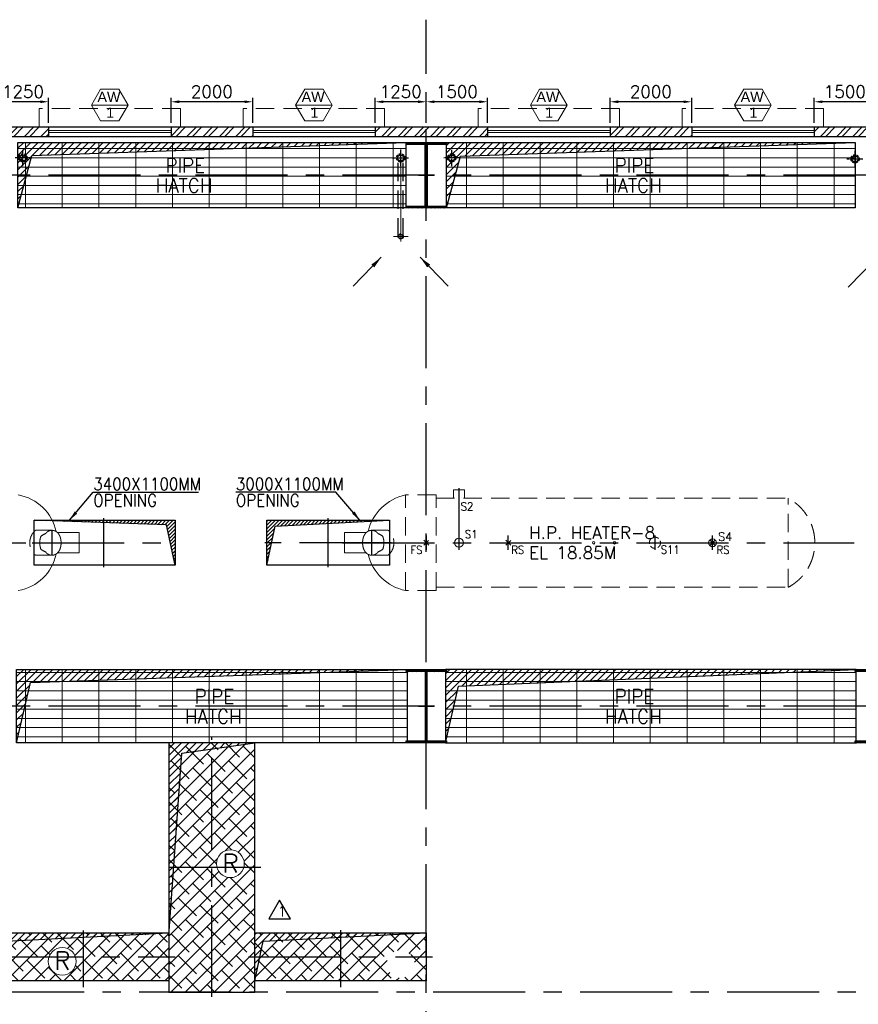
# Model space of a CAD drawing. Header units: inches. Extents: x 306235 to 1392759, y -66369 to 421098.
# Tile 21 of 91: x 394536 to 415072, y -27079 to -2971. Entities that reach past the tile are written whole.
import ezdxf
from ezdxf.enums import TextEntityAlignment as Align

# ---------------------------------------------------------------- set-up
doc = ezdxf.new("R2010")
doc.units = ezdxf.units.IN
doc.header["$LTSCALE"] = 1800
doc.header["$MEASUREMENT"] = 0
for name, pattern in [('1 NORTH ELEVATION$0$NORTH ELEVATION$0$HIDDEN', [0.375, 0.25, -0.125]), ('CENTER', [2, 1.25, -0.25, 0.25, -0.25]), ('CENTER2', [1.125, 0.75, -0.125, 0.125, -0.125]), ('DASHED', [0.75, 0.5, -0.25]), ('HIDDEN', [0.375, 0.25, -0.125]), ('HIDDEN2', [0.1875, 0.125, -0.0625])]:
    doc.linetypes.add(name, pattern=pattern)
doc.layers.get('0').update_dxf_attribs({"color": 253, "lineweight": 9})
for name, color, linetype, lineweight in [('2CON', 1, 'Continuous', 13), ('7', 8, 'CENTER', 13), ('A-CHEQUERED PLATE HATCH', 252, 'Continuous', 9), ('A-REMOVABLE GRATING', 252, 'Continuous', 9), ('A-WIN TAG', 3, 'Continuous', 13), ('A-WIN TAG TEXT', 3, 'Continuous', 13), ('DRAIN', 251, 'DASHED', 25), ('EQUIP', 8, 'HIDDEN', 9), ('LEADER', 4, 'Continuous', 15), ('SUNSHADE', 2, '1 NORTH ELEVATION$0$NORTH ELEVATION$0$HIDDEN', 13), ('TAG', 4, 'Continuous', 15), ('WALL HATCH', 251, 'Continuous', 13), ('WINDOW', 3, 'Continuous', 13)]:
    doc.layers.add(name, color=color, linetype=linetype, lineweight=lineweight)
for name, color, linetype in [('AUX COL', 1, 'Continuous'), ('CEN', 2, 'CENTER'), ('COL', 1, 'Continuous'), ('DIM', 4, 'Continuous'), ('GRID', 251, 'CENTER'), ('OPENING', 40, 'Continuous'), ('RAIN WATER', 6, 'Continuous'), ('REV1', 3, 'Continuous'), ('TEXT', 3, 'Continuous'), ('WALL', 6, 'Continuous')]:
    doc.layers.add(name, color=color, linetype=linetype)
doc.styles.add('COMPLEX', font='complex')
doc.styles.add('ROAMNS', font='ROMANS.shx')
doc.styles.add('ROMANS', font='romans.shx')
doc.styles.get("Standard").update_dxf_attribs({"font": 'arial.ttf'})
doc.dimstyles.new('DIM INT 1', dxfattribs={"dimtxt": 300, "dimasz": 200, "dimexe": 100, "dimexo": 100, "dimgap": 100, "dimtad": 1, "dimdec": 0, "dimzin": 13, "dimdsep": 46, "dimlunit": 5, "dimtxsty": 'ROAMNS', "dimblk1": 'CLOSEDBLANK', "dimcen": 0.09, "dimclrd": 9, "dimclre": 9, "dimclrt": 4, "dimadec": 0, "dimazin": 0, "dimtfac": 1, "dimtdec": 0, "dimtix": 1, "dimtmove": 2, "dimatfit": 3, "dimfxl": 1, "dimtolj": 1, "dimtzin": 13, "dimarcsym": 0})
doc.dimstyles.get("Standard").update_dxf_attribs({"dimtxt": 0.18, "dimasz": 0.18, "dimexe": 0.18, "dimexo": 0.0625, "dimgap": 0.09, "dimtad": 0, "dimtih": 1, "dimtoh": 1, "dimdec": 4, "dimzin": 0, "dimdsep": 46, "dimtxsty": 'Standard', "dimcen": 0.09, "dimadec": 0, "dimazin": 0, "dimtfac": 1, "dimtdec": 4, "dimtofl": 0, "dimtmove": 0, "dimatfit": 3, "dimfxl": 1, "dimtolj": 1, "dimtzin": 0, "dimarcsym": 0})
doc.dimstyles.new('STANDARD1', dxfattribs={"dimtxt": 300, "dimasz": 250, "dimexe": 0, "dimexo": 0, "dimgap": 80, "dimtad": 1, "dimdec": 0, "dimzin": 0, "dimdsep": 46, "dimtxsty": 'ROMANS', "dimcen": 0, "dimclrd": 4, "dimclre": 4, "dimclrt": 7, "dimadec": 0, "dimazin": 0, "dimtfac": 0.09, "dimtdec": 0, "dimtix": 1, "dimtofl": 0, "dimtmove": 0, "dimatfit": 3, "dimfxl": 1, "dimtolj": 1, "dimtzin": 0, "dimarcsym": 0})
pattern_1 = [(45, (-87722.11, -144504), (-88.388348, 88.388348), [])]
pattern_2 = [(0, (-87722.1, -144504), (0, 225), []), (90, (-87722.1, -144504), (-900, 6e-14), [])]
pattern_3 = [(225, (-210222.1, -145854), (176.7767, -176.7767), []), (315, (-210222.1, -145854), (530.33009, -176.7767), [625, -375])]
pattern_4 = [(45, (-210222.11, -145854), (-88.388348, 88.388348), [])]

# ---------------------------------------------------------------- blocks, each defined once
blk = doc.blocks.new('B-ROW COLUMN')
at = {"layer": 'COL'}
h = blk.add_hatch(dxfattribs=at)
h.set_pattern_fill('ANSI31', color=256, scale=200, style=0)
h.set_pattern_definition([(45, (155648.048, 63141.767), (-17.67767, 17.67767), [])])
h.paths.add_polyline_path([(171095, 85178), (172085, 85178), (172085, 85128), (171095, 85128)])
h.paths.add_polyline_path([(171574, 86878), (171606, 86878), (171606, 85178), (171574, 85178)])
h.paths.add_polyline_path([(171095, 86928), (172085, 86928), (172085, 86878), (171095, 86878)])
blk.add_line((171590, 85128), (171590, 86928))
at = {"layer": 'CEN'}
for p, q in [((171590, 85128), (171590, 86928)), ((171399, 86028), (171782, 86028))]:
    blk.add_line(p, q, dxfattribs=at)
at = {"layer": 'COL'}
for points in [[(171095, 86928), (172085, 86928), (172085, 86878), (171095, 86878)], [(171574, 86878), (171606, 86878), (171606, 85178), (171574, 85178)], [(171095, 85178), (172085, 85178), (172085, 85128), (171095, 85128)]]:
    blk.add_lwpolyline(points, close=True, dxfattribs=at)
blk = doc.blocks.new('AUX COLUMNS')
at = {"layer": 'GRID'}
blk.add_line((-134715, 68915), (-163538, 68915), dxfattribs=at)
blk = doc.blocks.new('*D547')
at = {"layer": 'Defpoints', "color": 0, "transparency": 16777216}
for p in [(413992, -4981), (413992, -5599), (415492, -5599)]:
    blk.add_point(p, dxfattribs=at)
at = {"layer": 'DIM', "color": 9, "lineweight": -2, "transparency": 16777216}
for p, q in [((413992, -5499), (413992, -4881)), ((415292, -4981), (414192, -4981)), ((415492, -5499), (415492, -4881))]:
    blk.add_line(p, q, dxfattribs=at)
at = {"layer": 'DIM', "color": 9, "transparency": 16777216}
for points in [[(414192, -4948), (414192, -5014), (413992, -4981)], [(415292, -4948), (415292, -5014), (415492, -4981)]]:
    blk.add_solid(points, dxfattribs=at)
at = {"layer": 'DIM', "color": 4, "transparency": 16777216, "insert": (414742, -4731), "char_height": 300, "attachment_point": 5, "style": 'ROAMNS'}
blk.add_mtext('\\A1;1500', dxfattribs=at)
blk = doc.blocks.new('_ClosedBlank')
at = {"color": 0, "linetype": 'ByBlock', "lineweight": -2}
for p, q in [((-1, 0.17), (0, 0)), ((-1, 0.17), (-1, -0.17)), ((0, 0), (-1, -0.17))]:
    blk.add_line(p, q, dxfattribs=at)
blk = doc.blocks.new('*D548')
at = {"layer": 'Defpoints', "color": 0, "transparency": 16777216}
for p in [(404492, -4981), (404492, -5599), (405992, -5599)]:
    blk.add_point(p, dxfattribs=at)
at = {"layer": 'DIM', "color": 9, "lineweight": -2, "transparency": 16777216}
for p, q in [((404492, -5499), (404492, -4881)), ((405792, -4981), (404692, -4981)), ((405992, -5499), (405992, -4881))]:
    blk.add_line(p, q, dxfattribs=at)
at = {"layer": 'DIM', "color": 9, "transparency": 16777216}
for points in [[(404692, -4948), (404692, -5014), (404492, -4981)], [(405792, -4948), (405792, -5014), (405992, -4981)]]:
    blk.add_solid(points, dxfattribs=at)
at = {"layer": 'DIM', "color": 4, "transparency": 16777216, "insert": (405242, -4731), "char_height": 300, "attachment_point": 5, "style": 'ROAMNS'}
blk.add_mtext('\\A1;1500', dxfattribs=at)
blk = doc.blocks.new('*D556')
at = {"layer": 'Defpoints', "color": 0, "transparency": 16777216}
for p in [(408992, -4981), (408992, -5599), (410992, -5599)]:
    blk.add_point(p, dxfattribs=at)
at = {"layer": 'DIM', "color": 9, "lineweight": -2, "transparency": 16777216}
for p, q in [((408992, -5499), (408992, -4881)), ((410792, -4981), (409192, -4981)), ((410992, -5499), (410992, -4881))]:
    blk.add_line(p, q, dxfattribs=at)
at = {"layer": 'DIM', "color": 9, "transparency": 16777216}
for points in [[(409192, -4948), (409192, -5014), (408992, -4981)], [(410792, -4948), (410792, -5014), (410992, -4981)]]:
    blk.add_solid(points, dxfattribs=at)
at = {"layer": 'DIM', "color": 4, "transparency": 16777216, "insert": (409992, -4731), "char_height": 300, "attachment_point": 5, "style": 'ROAMNS'}
blk.add_mtext('\\A1;2000', dxfattribs=at)
blk = doc.blocks.new('*D549')
at = {"layer": 'Defpoints', "color": 0, "transparency": 16777216}
for p in [(403242, -4981), (403242, -5599), (404492, -5599)]:
    blk.add_point(p, dxfattribs=at)
at = {"layer": 'DIM', "color": 9, "lineweight": -2, "transparency": 16777216}
for p, q in [((403242, -5499), (403242, -4881)), ((404292, -4981), (403442, -4981)), ((404492, -5499), (404492, -4881))]:
    blk.add_line(p, q, dxfattribs=at)
at = {"layer": 'DIM', "color": 9, "transparency": 16777216}
for points in [[(403442, -4948), (403442, -5014), (403242, -4981)], [(404292, -4948), (404292, -5014), (404492, -4981)]]:
    blk.add_solid(points, dxfattribs=at)
at = {"layer": 'DIM', "color": 4, "transparency": 16777216, "insert": (403867, -4731), "char_height": 300, "attachment_point": 5, "style": 'ROAMNS'}
blk.add_mtext('\\A1;1250', dxfattribs=at)
blk = doc.blocks.new('*D550')
at = {"layer": 'Defpoints', "color": 0, "transparency": 16777216}
for p in [(393992, -4981), (393992, -5599), (395242, -5599)]:
    blk.add_point(p, dxfattribs=at)
at = {"layer": 'DIM', "color": 9, "lineweight": -2, "transparency": 16777216}
for p, q in [((393992, -5499), (393992, -4881)), ((395042, -4981), (394192, -4981)), ((395242, -5499), (395242, -4881))]:
    blk.add_line(p, q, dxfattribs=at)
at = {"layer": 'DIM', "color": 9, "transparency": 16777216}
for points in [[(394192, -4948), (394192, -5014), (393992, -4981)], [(395042, -4948), (395042, -5014), (395242, -4981)]]:
    blk.add_solid(points, dxfattribs=at)
at = {"layer": 'DIM', "color": 4, "transparency": 16777216, "insert": (394617, -4731), "char_height": 300, "attachment_point": 5, "style": 'ROAMNS'}
blk.add_mtext('\\A1;1250', dxfattribs=at)
blk = doc.blocks.new('*D554')
at = {"layer": 'Defpoints', "color": 0, "transparency": 16777216}
for p in [(398242, -4981), (398242, -5599), (400242, -5599)]:
    blk.add_point(p, dxfattribs=at)
at = {"layer": 'DIM', "color": 9, "lineweight": -2, "transparency": 16777216}
for p, q in [((398242, -5499), (398242, -4881)), ((400042, -4981), (398442, -4981)), ((400242, -5499), (400242, -4881))]:
    blk.add_line(p, q, dxfattribs=at)
at = {"layer": 'DIM', "color": 9, "transparency": 16777216}
for points in [[(398442, -4948), (398442, -5014), (398242, -4981)], [(400042, -4948), (400042, -5014), (400242, -4981)]]:
    blk.add_solid(points, dxfattribs=at)
at = {"layer": 'DIM', "color": 4, "transparency": 16777216, "insert": (399242, -4731), "char_height": 300, "attachment_point": 5, "style": 'ROAMNS'}
blk.add_mtext('\\A1;2000', dxfattribs=at)
blk = doc.blocks.new('RWDP')
at = {"layer": 'RAIN WATER', "linetype": 'CENTER2', "ltscale": 0.05}
for p, q in [((500, -400), (500, -800)), ((700, -600), (300, -600))]:
    blk.add_line(p, q, dxfattribs=at)
at = {"layer": 'RAIN WATER', "linetype": 'HIDDEN2', "ltscale": 0.25}
blk.add_circle((500, -600), 100, dxfattribs=at)
at = {"layer": 'RAIN WATER', "ltscale": 0.25}
blk.add_circle((500, -600), 75, dxfattribs=at)

msp = doc.modelspace()

# ---------------------------------------------------------------- hatches: boundary and pattern name
at = {"layer": 'A-CHEQUERED PLATE HATCH', "linetype": 'Continuous'}
h = msp.add_hatch(dxfattribs=at)
h.set_pattern_fill('ANSI38', color=256, scale=2000, angle=180, style=0)
h.set_pattern_definition([(225, (-210222.1, -144504), (176.7767, -176.7767), []), (315, (-210222.1, -144504), (530.33009, -176.7767), [625, -375])])
edge = h.paths.add_edge_path(flags=16)
edge.add_arc((399696.6, -23637.5), 339.7, 0, 360)
h.paths.add_polyline_path([(398191.6, -26778.7), (400291.6, -26778.7), (400291.6, -20678.7), (398191.6, -20678.7)])
h = msp.add_hatch(dxfattribs=at)
h.set_pattern_fill('ANSI38', color=256, scale=2000, angle=180, style=0)
h.set_pattern_definition(pattern_3)
edge = h.paths.add_edge_path()
edge.add_arc((395577.5, -26026.6), 339.7, 0, 360)
h.paths.add_polyline_path([(398191.6, -26505.7), (393991.6, -26505.7), (393991.6, -25325.7), (398191.6, -25325.7)])
h = msp.add_hatch(dxfattribs=at)
h.set_pattern_fill('ANSI38', color=256, scale=2000, angle=180, style=0)
h.set_pattern_definition(pattern_3)
edge = h.paths.add_edge_path()
edge.add_arc((403866.2, -26091.2), 339.7, 0, 360)
h.paths.add_polyline_path([(404491.6, -26505.7), (400291.6, -26505.7), (400291.6, -25325.7), (404491.6, -25325.7)])
at = {"layer": 'A-REMOVABLE GRATING'}
h = msp.add_hatch(dxfattribs=at)
h.set_pattern_fill('GRATE', color=256, scale=7200, style=0)
h.set_pattern_definition(pattern_2)
h.paths.add_polyline_path([(394491.6, -5978.7), (403991.6, -5978.7), (403991.6, -7578.7), (394491.6, -7578.7)])
h.paths.add_polyline_path([(397841.3, -7293.2), (399435.9, -7293.2), (399435.9, -6768.2), (397841.3, -6768.2)], flags=24)
h.paths.add_polyline_path([(398182.6, -6801.5), (399340.4, -6801.5), (399340.4, -6276.5), (398182.6, -6276.5)], flags=24)
h = msp.add_hatch(dxfattribs=at)
h.set_pattern_fill('GRATE', color=256, scale=7200, style=0)
h.set_pattern_definition(pattern_2)
h.paths.add_polyline_path([(404991.6, -5978.7), (414991.6, -5978.7), (414991.6, -7578.7), (404991.6, -7578.7)])
h.paths.add_polyline_path([(408841.3, -7293.2), (410435.9, -7293.2), (410435.9, -6768.2), (408841.3, -6768.2)], flags=24)
h.paths.add_polyline_path([(409182.6, -6801.5), (410340.4, -6801.5), (410340.4, -6276.5), (409182.6, -6276.5)], flags=24)
h = msp.add_hatch(dxfattribs=at)
h.set_pattern_fill('GRATE', color=256, scale=7200, style=0)
h.set_pattern_definition(pattern_2)
h.paths.add_polyline_path([(361461.6, -20678.7), (371521.6, -20678.7), (371521.6, -18878.7), (361461.6, -18878.7)])
h.paths.add_polyline_path([(372461.6, -20678.7), (382521.6, -20678.7), (382521.6, -18878.7), (372461.6, -18878.7)])
h.paths.add_polyline_path([(383461.6, -20678.7), (393521.6, -20678.7), (393521.6, -18878.7), (383461.6, -18878.7)])
h.paths.add_polyline_path([(394461.6, -18878.7), (404021.6, -18878.7), (404021.6, -20678.7), (394461.6, -20678.7)])
h.paths.add_polyline_path([(404961.6, -20678.7), (415021.6, -20678.7), (415021.6, -18878.7), (404961.6, -18878.7)])
h.paths.add_polyline_path([(415941.6, -18228.7), (417941.6, -18228.7), (417941.6, -20578.7), (415941.6, -20578.7)])
h.paths.add_polyline_path([(365682.6, -19801.5), (366840.4, -19801.5), (366840.4, -19276.5), (365682.6, -19276.5)], flags=24)
h.paths.add_polyline_path([(365341.3, -20293.2), (366935.9, -20293.2), (366935.9, -19768.2), (365341.3, -19768.2)], flags=24)
h.paths.add_polyline_path([(376341.3, -20293.2), (377935.9, -20293.2), (377935.9, -19768.2), (376341.3, -19768.2)], flags=24)
h.paths.add_polyline_path([(376682.6, -19801.5), (377840.4, -19801.5), (377840.4, -19276.5), (376682.6, -19276.5)], flags=24)
h.paths.add_polyline_path([(387341.3, -20293.2), (388935.9, -20293.2), (388935.9, -19768.2), (387341.3, -19768.2)], flags=24)
h.paths.add_polyline_path([(387682.6, -19801.5), (388840.4, -19801.5), (388840.4, -19276.5), (387682.6, -19276.5)], flags=24)
h.paths.add_polyline_path([(398556.1, -20293.2), (400150.7, -20293.2), (400150.7, -19768.2), (398556.1, -19768.2)], flags=24)
h.paths.add_polyline_path([(398897.4, -19801.5), (400055.2, -19801.5), (400055.2, -19276.5), (398897.4, -19276.5)], flags=24)
h.paths.add_polyline_path([(409182.6, -19801.5), (410340.4, -19801.5), (410340.4, -19276.5), (409182.6, -19276.5)], flags=24)
h.paths.add_polyline_path([(408841.3, -20293.2), (410435.9, -20293.2), (410435.9, -19768.2), (408841.3, -19768.2)], flags=24)
at = {"layer": 'COL'}
h = msp.add_hatch(dxfattribs=at)
h.set_pattern_fill('ANSI31', color=256, scale=200, style=0)
h.set_pattern_definition([(45, (325720.25, -126850.383), (-17.6776695, 17.6776695), [])])
h.paths.add_polyline_path([(404986.6, -5978.7), (403996.6, -5978.7), (403996.6, -6023.7), (404986.6, -6023.7)])
h.paths.add_polyline_path([(404514.1, -6023.7), (404469.1, -6023.7), (404469.1, -7533.7), (404514.1, -7533.7)])
h.paths.add_polyline_path([(404986.6, -7533.7), (403996.6, -7533.7), (403996.6, -7578.7), (404986.6, -7578.7)])
at = {"layer": 'OPENING'}
h = msp.add_hatch(dxfattribs=at)
h.set_pattern_fill('ANSI31', color=8, scale=1000, style=0)
h.set_pattern_definition(pattern_1)
h.paths.add_polyline_path([(403991.6, -5978.7), (394491.6, -5978.7), (394491.6, -6778.7), (394706, -6778.7), (394834.6, -6298.5)])
h.paths.add_polyline_path([(394706, -6778.7), (394491.6, -6778.7), (394491.6, -7578.7)])
h = msp.add_hatch(dxfattribs=at)
h.set_pattern_fill('ANSI31', color=8, scale=1000, style=0)
h.set_pattern_definition(pattern_1)
h.paths.add_polyline_path([(414991.6, -5978.7), (404991.6, -5978.7), (404991.6, -6778.7), (405206, -6778.7), (405329.9, -6316.1)])
h.paths.add_polyline_path([(405206, -6778.7), (404991.6, -6778.7), (404991.6, -7578.7)])
h = msp.add_hatch(dxfattribs=at)
h.set_pattern_fill('ANSI31', color=8, scale=500, style=0)
h.set_pattern_definition([(45, (396591.596, -15778.69), (-44.1942, 44.1942), [])])
h.paths.add_polyline_path([(398341.6, -15228.7), (396591.6, -15228.7), (396591.6, -15288.1), (398131.8, -15341.8), (398341.6, -16328.7)])
h.paths.add_polyline_path([(396591.6, -15228.7), (394891.6, -15228.7), (396591.6, -15288.1)])
h = msp.add_hatch(dxfattribs=at)
h.set_pattern_fill('ANSI31', color=8, scale=500, style=0)
h.set_pattern_definition([(45, (-200653.18, -113753.185), (-44.194174, 44.194174), [])])
h.paths.add_polyline_path([(403099.8, -15254.5, -0.0060303), (403112.7, -15228.7), (402091.6, -15228.7), (402091.6, -15307.3)])
h.paths.add_polyline_path([(403591.6, -15228.7), (403112.7, -15228.7, 0.0060303), (403099.8, -15254.5)])
h.paths.add_polyline_path([(402091.6, -15228.7), (400591.6, -15228.7), (400591.6, -15778.7), (400708.5, -15778.7), (400794.2, -15375.3), (402091.6, -15307.3)])
h.paths.add_polyline_path([(400708.5, -15778.7), (400591.6, -15778.7), (400591.6, -16328.7)])
h = msp.add_hatch(dxfattribs=at)
h.set_pattern_fill('ANSI31', color=8, scale=1000, style=0)
h.set_pattern_definition(pattern_1)
h.paths.add_polyline_path([(404021.6, -18878.7), (394461.6, -18878.7), (394461.6, -19678.7), (394691.6, -19682.3), (394802.8, -19200.6)])
h.paths.add_polyline_path([(394691.6, -19682.3), (394461.6, -19678.7), (394461.6, -20678.7)])
h = msp.add_hatch(dxfattribs=at)
h.set_pattern_fill('ANSI31', color=8, scale=1000, style=0)
h.set_pattern_definition(pattern_1)
h.paths.add_polyline_path([(415021.6, -18878.7), (404961.6, -18878.7), (404961.6, -19778.7), (405171.9, -19778.7), (405285.3, -19293.4)])
h.paths.add_polyline_path([(405171.9, -19778.7), (404961.6, -19778.7), (404961.6, -20678.7)])
h = msp.add_hatch(dxfattribs=at)
h.set_pattern_fill('ANSI31', color=8, scale=1000, style=0)
h.set_pattern_definition([(45, (-210222.11, -144504), (-88.388348, 88.388348), [])])
h.paths.add_polyline_path([(399241.6, -20678.7), (398191.6, -20678.7), (398191.6, -25405.7), (398504.6, -20929.8), (399241.6, -20826.3)])
h.paths.add_polyline_path([(400291.6, -20678.7), (399241.6, -20678.7), (399241.6, -20826.3)])
h = msp.add_hatch(dxfattribs=at)
h.set_pattern_fill('ANSI31', color=8, scale=1000, style=0)
h.set_pattern_definition(pattern_4)
h.paths.add_polyline_path([(398191.6, -25325.7), (396091.6, -25325.7), (396091.6, -25435.7)])
h.paths.add_polyline_path([(396091.6, -25325.7), (393991.6, -25325.7), (393991.6, -25915.7), (394117, -25915.7), (394197.9, -25535), (396091.6, -25435.7)])
h.paths.add_polyline_path([(394117, -25915.7), (393991.6, -25915.7), (393991.6, -26505.7)])
h = msp.add_hatch(dxfattribs=at)
h.set_pattern_fill('ANSI31', color=8, scale=1000, style=0)
h.set_pattern_definition(pattern_4)
h.paths.add_polyline_path([(404491.6, -25325.7), (402391.6, -25325.7), (402391.6, -25435.7)])
h.paths.add_polyline_path([(402391.6, -25325.7), (400291.6, -25325.7), (400291.6, -25915.7), (400417, -25915.7), (400497.9, -25535), (402391.6, -25435.7)])
h.paths.add_polyline_path([(400417, -25915.7), (400291.6, -25915.7), (400291.6, -26505.7)])
at = {"layer": 'WALL HATCH'}
h = msp.add_hatch(dxfattribs=at)
h.set_pattern_fill('ANSI32', color=256, scale=750, style=0)
h.set_pattern_definition([(45, (-125722.24, -188915.74), (-198.87378, 198.87378), []), (45, (-125589.66, -188915.74), (-198.87378, 198.87378), [])])
h.paths.add_polyline_path([(353991.6, -5598.7), (353991.6, -5828.7), (376991.6, -5828.7), (376991.6, -5598.7)])
h.paths.add_polyline_path([(337241.6, -5598.7), (337241.6, -5828.7), (339741.6, -5828.8), (339741.6, -5598.8)])
h.paths.add_polyline_path([(332241.6, -5598.7), (332241.6, -5828.7), (334241.6, -5828.7), (334241.6, -5598.7)])
h.paths.add_polyline_path([(347741.6, -5598.7), (347741.6, -5828.7), (353991.6, -5828.7), (353991.6, -5598.7)])
h.paths.add_polyline_path([(344741.6, -5828.7), (344741.6, -5598.7), (342741.6, -5598.7), (342741.6, -5828.7)])
h.paths.add_polyline_path([(441341.6, -5598.7), (441341.6, -5828.7), (441681.6, -5828.7), (441681.6, -5598.7)])
h.paths.add_polyline_path([(384491.6, -5828.7), (384491.6, -5598.7), (378191.6, -5598.7), (378191.6, -5828.7)])
h.paths.add_polyline_path([(389491.6, -5828.7), (389491.6, -5598.7), (387491.6, -5598.7), (387491.6, -5828.7)])
h.paths.add_polyline_path([(395241.6, -5828.7), (395241.6, -5598.7), (392491.6, -5598.7), (392491.6, -5828.7)])
h.paths.add_polyline_path([(400241.6, -5828.7), (400241.6, -5598.7), (398241.6, -5598.7), (398241.6, -5828.7)])
h.paths.add_polyline_path([(405991.6, -5828.7), (405991.6, -5598.7), (403241.6, -5598.7), (403241.6, -5828.7)])
h.paths.add_polyline_path([(410991.6, -5828.7), (410991.6, -5598.7), (408991.6, -5598.7), (408991.6, -5828.7)])
h.paths.add_polyline_path([(419741.6, -5598.7), (419741.6, -5828.7), (424291.6, -5828.7), (424291.6, -5598.7)])
h.paths.add_polyline_path([(416741.6, -5828.7), (416741.6, -5598.7), (413991.6, -5598.7), (413991.6, -5828.7)])
h.paths.add_polyline_path([(436191.6, -5598.7), (436191.6, -5828.7), (440741.6, -5828.7), (440741.6, -5598.7)])
h.paths.add_polyline_path([(435311.8, -5598.7), (435311.8, -5828.7), (436191.6, -5828.7), (436191.6, -5598.7)])
h.paths.add_polyline_path([(434711.8, -5828.7), (434711.8, -5598.7), (425491.6, -5598.7), (425491.6, -5828.7)])
h.paths.add_polyline_path([(326741.6, -5598.7), (326741.6, -5828.7), (329241.6, -5828.7), (329241.6, -5598.7)])
h.paths.add_polyline_path([(323741.6, -5828.7), (323741.6, -5598.7), (322381.6, -5598.7), (322381.6, -5828.7)])

# ---------------------------------------------------------------- linework, layer by layer
at = {"layer": '2CON'}
for p, q in [((397191.6, -5060.6), (396291.6, -5060.6)), ((402191.6, -5060.6), (401291.6, -5060.6)), ((407941.6, -5060.6), (407041.6, -5060.6)), ((412941.6, -5060.6), (412041.6, -5060.6))]:
    msp.add_line(p, q, dxfattribs=at)
at = {"layer": '7'}
msp.add_line((403866.6, -6153.7), (403866.6, -8414.3), dxfattribs=at)
at = {"layer": '7', "ltscale": 0.5}
msp.add_line((403689.8, -8278.7), (404046.7, -8278.7), dxfattribs=at)
at = {"layer": 'A-WIN TAG'}
for points in [[(396516.6, -4670.9), (396291.6, -5060.6), (396516.6, -5450.4), (396966.6, -5450.4), (397191.6, -5060.6), (396966.6, -4670.9)], [(401516.6, -4670.9), (401291.6, -5060.6), (401516.6, -5450.4), (401966.6, -5450.4), (402191.6, -5060.6), (401966.6, -4670.9)], [(407266.6, -4670.9), (407041.6, -5060.6), (407266.6, -5450.4), (407716.6, -5450.4), (407941.6, -5060.6), (407716.6, -4670.9)], [(412266.6, -4670.9), (412041.6, -5060.6), (412266.6, -5450.4), (412716.6, -5450.4), (412941.6, -5060.6), (412716.6, -4670.9)]]:
    msp.add_lwpolyline(points, close=True, dxfattribs=at)
at = {"layer": 'CEN'}
for p, q in [((404491.6, -7578.7), (404491.6, -5978.7)), ((404300, -6778.7), (404683.2, -6778.7)), ((396591.6, -15178.7), (396591.6, -16378.7)), ((402091.6, -16378.7), (402091.6, -15178.7)), ((403156.6, -16083.7), (403156.6, -15473.7)), ((404491.6, -15603.7), (404491.6, -15953.7)), ((394841.6, -15778.7), (398341.6, -15778.7)), ((403641.6, -15778.7), (400541.6, -15778.7)), ((402441.6, -15778.7), (414968.2, -15778.7)), ((399241.6, -26899.6), (399241.6, -20528.7)), ((400441.6, -23728.7), (398041.6, -23728.7)), ((396091.6, -25268.1), (396091.6, -26655.7)), ((402391.6, -25260.5), (402391.6, -26655.7)), ((393841.6, -25915.7), (398341.6, -25915.7)), ((400141.6, -25915.7), (404641.6, -25915.7))]:
    msp.add_line(p, q, dxfattribs=at)
at = {"layer": 'CEN', "linetype": 'CENTER'}
for p, q in [((405291.6, -14445.5), (405291.6, -15953.7)), ((395326.6, -15473.7), (395326.6, -16083.7)), ((406501.6, -15953.7), (406501.6, -15603.7)), ((410091.6, -15603.7), (410091.6, -15953.7)), ((411501.6, -15953.7), (411501.6, -15603.7)), ((381640.3, -15778.7), (396041.6, -15778.7))]:
    msp.add_line(p, q, dxfattribs=at)
at = {"layer": 'COL'}
for points in [[(403996.6, -5978.7), (404986.6, -5978.7), (404986.6, -6023.7), (403996.6, -6023.7)], [(404469.1, -6023.7), (404514.1, -6023.7), (404514.1, -7533.7), (404469.1, -7533.7)], [(403996.6, -7533.7), (404986.6, -7533.7), (404986.6, -7578.7), (403996.6, -7578.7)]]:
    msp.add_lwpolyline(points, close=True, dxfattribs=at)
at = {"layer": 'DRAIN', "color": 4, "linetype": 'HIDDEN'}
for p, q in [((403804.1, -8278.7), (403804.1, -6431.8)), ((403929.1, -8278.7), (403929.1, -6431.8))]:
    msp.add_line(p, q, dxfattribs=at)
at = {"layer": 'EQUIP'}
for p, q in [((403981.6, -16948.7), (403981.6, -14608.7)), ((404731.6, -14608.7), (403981.6, -14608.7)), ((404731.6, -16948.7), (404731.6, -14608.7)), ((404731.6, -14688.7), (413356.6, -14688.7)), ((413356.6, -16868.7, 150), (413356.6, -14688.7, 150)), ((394924.1, -15473.7), (395326.6, -15473.7)), ((403559.1, -15473.7), (403156.6, -15473.7)), ((404551.8, -15839), (404431.4, -15718.4)), ((404550, -15720.3), (404433.2, -15837.1)), ((406561.8, -15839), (406441.4, -15718.4)), ((406560, -15720.3), (406443.2, -15837.1)), ((411561.8, -15839), (411441.4, -15718.4)), ((411560, -15720.3), (411443.2, -15837.1)), ((394924.1, -16083.7), (395326.6, -16083.7)), ((403559.1, -16083.7), (403156.6, -16083.7)), ((404731.6, -16868.7), (413356.6, -16868.7)), ((404731.6, -16948.7), (403981.6, -16948.7))]:
    msp.add_line(p, q, dxfattribs=at)
at = {"layer": 'EQUIP', "linetype": 'Continuous'}
for p, q in [((405155.1, -14688.7), (405155.1, -14478.7)), ((405428.1, -14478.7), (405155.1, -14478.7)), ((405428.1, -14688.7), (405428.1, -14478.7)), ((395459.9, -15528.7), (395996.6, -15528.7)), ((395996.6, -15528.7), (395996.6, -16028.7)), ((403023.3, -15528.7), (402486.6, -15528.7)), ((402486.6, -16028.7), (402486.6, -15528.7)), ((395459.9, -16028.7), (395996.6, -16028.7)), ((403023.3, -16028.7), (402486.6, -16028.7))]:
    msp.add_line(p, q, dxfattribs=at)
at = {"layer": 'EQUIP'}
for points in [[(395326.6, -15473.7, 0.1863113), (395199.7, -15522.7, 0.0365051), (395173.3, -15550.4, 0.0329908), (395055.5, -15618.3, 0.0848869), (395028.1, -15778.7, 0.0848869), (395055.5, -15939.1, 0.0329908), (395173.3, -16006.9, 0.0365051), (395199.7, -16034.7, 0.1863113), (395326.6, -16083.7, 0.1863113), (395453.5, -16034.7, 0.1017734), (395516, -15949.1, 0.0604216), (395541.7, -15868.4, 0.0467613), (395550.1, -15778.7, 0.0467613), (395541.7, -15689, 0.0604216), (395516, -15608.2, 0.1017734), (395453.5, -15522.7, 0.1863113)], [(403156.6, -16083.7, 0.1863113), (403283.5, -16034.7, 0.0365051), (403309.9, -16006.9, 0.0329908), (403427.7, -15939.1, 0.0848869), (403455.1, -15778.7, 0.0848869), (403427.7, -15618.3, 0.0329908), (403309.9, -15550.4, 0.0365051), (403283.5, -15522.7, 0.1863113), (403156.6, -15473.7, 0.1863113), (403029.7, -15522.7, 0.1017734), (402967.2, -15608.2, 0.0604216), (402941.5, -15689, 0.0467613), (402933.1, -15778.7, 0.0467613), (402941.5, -15868.4, 0.0604216), (402967.2, -15949.1, 0.1017734), (403029.7, -16034.7, 0.1863113)]]:
    msp.add_lwpolyline(points, format="xyb", close=True, dxfattribs=at)
at = {"layer": 'EQUIP', "linetype": 'Continuous'}
for centre, radius in [((405291.6, -15778.7), 109.5), ((408591.6, -15778.7), 30), ((408591.6, -15778.7, 150), 30), ((409101.6, -15778.7), 30), ((409101.6, -15778.7, 150), 30), ((411501.6, -15778.7), 94.5), ((411501.6, -15778.7), 44.5)]:
    msp.add_circle(centre, radius, dxfattribs=at)
at = {"layer": 'EQUIP', "linetype": 'HIDDEN', "ltscale": 0.3}
msp.add_circle((410091.6, -15778.7), 136.5, dxfattribs=at)
at = {"layer": 'EQUIP', "linetype": 'Continuous'}
for centre, radius, start, end in [((394311.8, -15733), 1140.2, 11.60303, 80.41661), ((404229.8, -15778.7), 1196, 101.97698, 166.32577), ((394311.8, -15824.4), 1140.2, 279.58339, 348.39697), ((404229.8, -15778.7), 1196, 193.67423, 258.02302)]:
    msp.add_arc(centre, radius, start, end, dxfattribs=at)
at = {"layer": 'EQUIP'}
for centre, radius, start, end in [((412768.3, -15778.7, -150), 1238.6, 298.35718, 61.64282), ((395182.4, -15778.7), 399.7, 130.26305, 229.73695), ((403300.8, -15778.7), 399.7, 310.26305, 49.73695)]:
    msp.add_arc(centre, radius, start, end, dxfattribs=at)
at = {"layer": 'GRID'}
for p, q in [((404491.6, -58299.5), (404491.6, -2971.4)), ((404491.6, -58299.5), (404491.6, -3339.9)), ((444291.6, -6778.7), (309191.6, -6778.7)), ((444291.6, -6778.7), (309191.6, -6778.7)), ((444291.6, -19778.7), (309191.6, -19778.7)), ((444291.6, -19778.7), (309191.6, -19778.7)), ((421314, -26778.7), (392491.6, -26778.7))]:
    msp.add_line(p, q, dxfattribs=at)
at = {"layer": 'OPENING'}
for points in [[(394491.6, -5978.7), (403991.6, -5978.7), (403991.6, -7578.7), (394491.6, -7578.7)], [(404991.6, -5978.7), (414991.6, -5978.7), (414991.6, -7578.7), (404991.6, -7578.7)], [(394891.6, -15228.7), (398341.6, -15228.7), (398341.6, -16328.7), (394891.6, -16328.7)], [(400591.6, -15228.7), (403591.6, -15228.7), (403591.6, -16328.7), (400591.6, -16328.7)], [(394461.6, -18878.7), (404021.6, -18878.7), (404021.6, -20678.7), (394461.6, -20678.7)], [(404961.6, -20678.7), (415021.6, -20678.7), (415021.6, -18878.7), (404961.6, -18878.7)], [(398191.6, -26778.7), (400291.6, -26778.7), (400291.6, -20678.7), (398191.6, -20678.7)], [(398191.6, -26778.7), (400291.6, -26778.7), (400291.6, -20678.7), (398191.6, -20678.7)], [(398191.6, -26505.7), (393991.6, -26505.7), (393991.6, -25325.7), (398191.6, -25325.7)], [(398191.6, -26505.7), (393991.6, -26505.7), (393991.6, -25325.7), (398191.6, -25325.7)], [(404491.6, -26505.7), (400291.6, -26505.7), (400291.6, -25325.7), (404491.6, -25325.7)], [(404491.6, -26505.7), (400291.6, -26505.7), (400291.6, -25325.7), (404491.6, -25325.7)]]:
    msp.add_lwpolyline(points, close=True, dxfattribs=at)
for points in [[(394491.6, -7578.7), (394834.6, -6298.5), (403991.6, -5978.7)], [(404991.6, -7578.7), (405329.9, -6316.1), (414991.6, -5978.7)], [(398341.6, -16328.7), (398131.8, -15341.8), (394891.6, -15228.7)], [(400591.6, -16328.7), (400794.2, -15375.3), (403591.6, -15228.7)], [(394461.6, -20678.7), (394802.8, -19200.6), (404021.6, -18878.7)], [(404961.6, -20678.7), (405285.3, -19293.4), (415021.6, -18878.7)], [(398191.6, -25405.7), (398504.6, -20929.8), (400291.6, -20678.7)], [(393991.6, -26505.7), (394197.9, -25535), (398191.6, -25325.7)], [(400291.6, -26505.7), (400497.9, -25535), (404491.6, -25325.7)]]:
    msp.add_lwpolyline(points, dxfattribs=at)
at = {"layer": 'RAIN WATER', "linetype": 'CENTER2', "ltscale": 0.05}
for p, q in [((394616.6, -6553.7), (394616.6, -6153.7)), ((403866.6, -6553.7), (403866.6, -6153.7)), ((405116.6, -6553.7), (405116.6, -6153.7)), ((394816.6, -6353.7), (394416.6, -6353.7)), ((403666.6, -6353.7), (404066.6, -6353.7)), ((405316.6, -6353.7), (404916.6, -6353.7))]:
    msp.add_line(p, q, dxfattribs=at)
at = {"layer": 'RAIN WATER', "linetype": 'HIDDEN2', "ltscale": 0.25}
for centre, radius in [((394616.6, -6353.7), 100), ((403866.6, -6353.7), 100), ((405116.6, -6353.7), 100), ((403866.6, -8278.7), 62.5)]:
    msp.add_circle(centre, radius, dxfattribs=at)
at = {"layer": 'RAIN WATER', "ltscale": 0.25}
for centre in [(394616.6, -6353.7), (403866.6, -6353.7), (405116.6, -6353.7)]:
    msp.add_circle(centre, 75, dxfattribs=at)
at = {"layer": 'RAIN WATER', "color": 6}
msp.add_circle((403866.6, -8278.7), 50, dxfattribs=at)
at = {"layer": 'REV1'}
msp.add_lwpolyline([(400901.1, -24525), (400634.2, -24987.2), (401168, -24987.2)], close=True, dxfattribs=at)
at = {"layer": 'SUNSHADE'}
for points in [[(398471.6, -5598.7), (398471.6, -5148.7), (395011.6, -5148.7), (395011.6, -5598.7)], [(403471.6, -5598.8), (403471.6, -5148.8), (400011.6, -5148.8), (400011.6, -5598.8)], [(409221.6, -5598.7), (409221.6, -5148.7), (405761.6, -5148.7), (405761.6, -5598.7)], [(414221.6, -5598.8), (414221.6, -5148.8), (410761.6, -5148.8), (410761.6, -5598.8)]]:
    msp.add_lwpolyline(points, dxfattribs=at)
at = {"layer": 'TAG'}
for centre in [(399696.6, -23637.5), (395577.5, -26026.6)]:
    msp.add_circle(centre, 339.7, dxfattribs=at)
at = {"layer": 'WALL'}
for p, q in [((378191.6, -5598.7), (424291.6, -5598.7)), ((395241.6, -5598.8), (395241.6, -5828.8)), ((398241.6, -5598.8), (398241.6, -5828.8)), ((400241.6, -5598.8), (400241.6, -5828.8)), ((403241.6, -5598.8), (403241.6, -5828.8)), ((405991.6, -5598.8), (405991.6, -5828.8)), ((408991.6, -5598.8), (408991.6, -5828.8)), ((410991.6, -5598.8), (410991.6, -5828.8)), ((413991.6, -5598.8), (413991.6, -5828.8)), ((378191.6, -5828.7), (424291.6, -5828.7))]:
    msp.add_line(p, q, dxfattribs=at)
at = {"layer": 'WALL', "ltscale": 0.25}
for p, q in [((395241.6, -5598.7), (395241.6, -5828.9)), ((398241.6, -5598.7), (398241.6, -5828.9)), ((400241.6, -5598.7), (400241.6, -5828.9)), ((403241.6, -5598.7), (403241.6, -5828.9)), ((405991.6, -5598.7), (405991.6, -5828.9)), ((408991.6, -5598.7), (408991.6, -5828.9)), ((410991.6, -5598.7), (410991.6, -5828.9)), ((413991.6, -5598.7), (413991.6, -5828.9))]:
    msp.add_line(p, q, dxfattribs=at)
at = {"layer": 'WINDOW', "ltscale": 100}
for p, q in [((398241.6, -5687.4), (395241.6, -5687.4)), ((398241.6, -5737.4), (395241.6, -5737.4)), ((403241.6, -5687.4), (400241.6, -5687.4)), ((403241.6, -5737.4), (400241.6, -5737.4)), ((408991.6, -5687.4), (405991.6, -5687.4)), ((408991.6, -5737.4), (405991.6, -5737.4)), ((413991.6, -5687.4), (410991.6, -5687.4)), ((413991.6, -5737.4), (410991.6, -5737.4))]:
    msp.add_line(p, q, dxfattribs=at)
for points in [[(395241.6, -5828.8), (395241.6, -5598.8), (398241.6, -5598.8), (398241.6, -5828.8)], [(400241.6, -5828.8), (400241.6, -5598.8), (403241.6, -5598.8), (403241.6, -5828.8)], [(405991.6, -5828.8), (405991.6, -5598.8), (408991.6, -5598.8), (408991.6, -5828.8)], [(410991.6, -5828.8), (410991.6, -5598.8), (413991.6, -5598.8), (413991.6, -5828.8)]]:
    msp.add_lwpolyline(points, close=True, dxfattribs=at)

# ---------------------------------------------------------------- block references
for p in [(232901.4, -105806.3), (243901.4, -105806.3)]:
    msp.add_blockref('B-ROW COLUMN', p)
at = {"layer": 'AUX COL'}
msp.add_blockref('AUX COLUMNS', (556029.4, -95693.7), dxfattribs=at)
at = {"layer": 'RAIN WATER', "rotation": 180}
msp.add_blockref('RWDP', (415491.6, -6978.7), dxfattribs=at)

# ---------------------------------------------------------------- texts
at = {"layer": 'A-WIN TAG TEXT'}
for s, p in [('AW', (396721.9, -4860.7)), ('AW', (401721.9, -4860.7)), ('AW', (407471.9, -4860.7)), ('AW', (412471.9, -4860.7)), ('1', (396753.2, -5246.5)), ('1', (401753.2, -5246.5)), ('1', (407503.2, -5246.5)), ('1', (412503.2, -5246.5))]:
    msp.add_text(s, height=250, dxfattribs=at).set_placement(p, align=Align.MIDDLE)
at = {"layer": 'EQUIP', "linetype": 'Continuous', "style": 'ROMANS', "width": 0.9}
for s, p in [('S2', (405335.9, -14989.4)), ('S1', (405439.1, -15669.8)), ('FS', (404103.9, -16052.8)), ('RS', (406575.4, -16052.8)), ('S11', (410233.4, -16045.4)), ('RS', (411602.7, -16052.8))]:
    msp.add_text(s, height=200, dxfattribs=at).set_placement(p)
at = {"layer": 'EQUIP', "linetype": 'Continuous', "insert": (411641.6, -15728.7), "char_height": 200, "attachment_point": 7, "style": 'ROMANS'}
msp.add_mtext('\\A1;S4', dxfattribs=at)
at = {"layer": 'REV1', "style": 'COMPLEX'}
msp.add_text('1', height=250, dxfattribs=at).set_placement((400851.8, -24927.7))
at = {"layer": 'TAG', "style": 'ROMANS'}
for p in [(399502.7, -23848.7), (395383.6, -26237.9)]:
    msp.add_text('R', height=445.3, dxfattribs=at).set_placement(p)
at = {"layer": 'TEXT', "color": 3, "style": 'ROMANS'}
for s, height, width, p in [(' PIPE', 350, 0.936038, (397880, -6714, -1000)), (' PIPE', 350, 0.936038, (408880, -6714, -1000)), ('HATCH', 350, 0.936038, (397866.4, -7205.7)), ('HATCH', 350, 0.936038, (408866.4, -7205.7)), ('3400X1100MM', 300, 0.9, (396338.6, -14490.3)), ('3000X1100MM', 300, 0.9, (399830.4, -14490.3)), ('OPENING', 300, 0.9, (396338.6, -14890.3)), ('OPENING', 300, 0.9, (399830.4, -14890.3)), (' PIPE', 350, 0.936038, (398594.8, -19714, -1000)), (' PIPE', 350, 0.936038, (408880, -19714, -1000)), ('HATCH', 350, 0.936038, (398581.2, -20205.7)), ('HATCH', 350, 0.936038, (408866.4, -20205.7))]:
    msp.add_text(s, height=height, dxfattribs=dict(at, width=width)).set_placement(p)
for s, p in [('H.P. HEATER-8', (407011.4, -15683.7)), ('EL 18.85M', (407011.4, -16173.7))]:
    msp.add_text(s, height=300, dxfattribs=at).set_placement(p)

# ---------------------------------------------------------------- dimensions: what is measured, and where the dimension line sits
at = {"layer": 'DIM'}
for base, p1, p2, picture, middle in [((393991.6, -4981), (395241.6, -5598.7), (393991.6, -5598.7), '*D550', (394616.6, -4731)), ((398241.6, -4981), (400241.6, -5598.8), (398241.6, -5598.7), '*D554', (399241.6, -4731)), ((403241.6, -4981), (404491.6, -5598.7), (403241.6, -5598.7), '*D549', (403866.6, -4731)), ((404491.6, -4981), (405991.6, -5598.7), (404491.6, -5598.7), '*D548', (405241.6, -4731)), ((408991.6, -4981), (410991.6, -5598.8), (408991.6, -5598.7), '*D556', (409991.6, -4731)), ((413991.6, -4981), (415491.6, -5598.7), (413991.6, -5598.7), '*D547', (414741.6, -4731))]:
    dim = msp.add_linear_dim(base=base, p1=p1, p2=p2, dimstyle='DIM INT 1', override={"dimtmove": 0}, dxfattribs=at)
    dim.commit()
    dim.dimension.update_dxf_attribs({"geometry": picture, "text_midpoint": middle})

# ---------------------------------------------------------------- leaders
for points in [[(395752.1, -15228.7), (396338.6, -14540.3), (398913.2, -14540.3)], [(402867.6, -15228.7), (402281.1, -14540.3), (399830.4, -14540.3)]]:
    msp.add_leader(points, dimstyle='STANDARD1', dxfattribs=at)
at = {"layer": 'LEADER'}
for points in [[(403390.9, -8787.3, -100), (402701.9, -9496.4, -100)], [(404342.3, -8787.3, -100), (405031.2, -9496.4, -100)], [(415515.9, -8812.3, -100), (414826.9, -9521.4, -100)]]:
    msp.add_leader(points, dimstyle='Standard', override={"dimtxt": 350, "dimasz": 300, "dimexe": 0, "dimexo": 0, "dimgap": 100, "dimtad": 0, "dimtih": 0, "dimtoh": 0, "dimdec": 0, "dimtxsty": 'ROMANS', "dimcen": 0, "dimclrd": 9, "dimclre": 9, "dimclrt": 256, "dimtdec": 0, "dimtix": 1, "dimtofl": 1, "dimatfit": 0}, dxfattribs=at)

doc.saveas('drawing.dxf')
